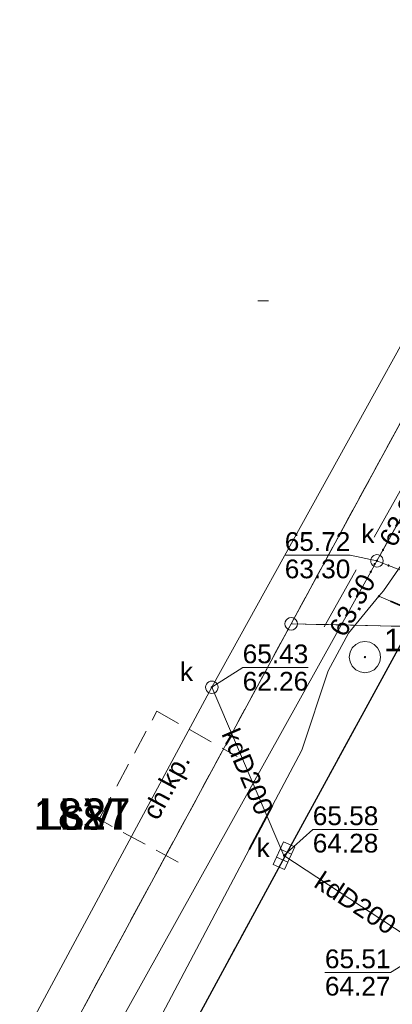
# Model space of a CAD drawing. Extents: x 6420891 to 6421372, y 5789686 to 5790696.
# Tile 11 of 48: x 6421043 to 6421057, y 5789972 to 5790011. Entities that reach past the tile are written whole.
import ezdxf
from ezdxf.enums import TextEntityAlignment as Align

# ---------------------------------------------------------------- set-up
doc = ezdxf.new("R2010")
doc.units = 0
for name, pattern in [('PRZER1-1', [2, 1, -1]), ('PRZER2-1', [3, 2, -1]), ('PRZER3-1', [4, 3, -1])]:
    doc.linetypes.add(name, pattern=pattern)
doc.layers.get('0').update_dxf_attribs({"linetype": 'CONTINUOUS', "lineweight": 13})
for name, color, linetype, lineweight in [('GEPPGD', 7, 'CONTINUOUS', 18), ('GESDZI', 7, 'CONTINUOUS', 18), ('GESDZI_O', 7, 'CONTINUOUS', 18), ('GSLKRW', 7, 'CONTINUOUS', 25), ('GSPPS3_O', 7, 'CONTINUOUS', 18), ('GSPWPS', 7, 'CONTINUOUS', 13), ('GSSKOA', 7, 'PRZER3-1', 18), ('GSSKOD', 7, 'PRZER2-1', 18), ('GSSKOD_O', 7, 'PRZER2-1', 18)]:
    doc.layers.add(name, color=color, linetype=linetype, lineweight=lineweight)
for name, color, linetype, lineweight, true_color in [('GESKKL', 7, 'PRZER3-1', 18, 0x24bc24), ('GESKKL_O', 7, 'PRZER3-1', 18, 0x24bc24), ('GESUZY', 7, 'PRZER1-1', 18, 0x008000), ('GESUZY_O', 7, 'PRZER1-1', 18, 0x008000), ('GSPPS3', 7, 'CONTINUOUS', 18, 0x0a0909), ('GULGNP', 7, 'CONTINUOUS', 18, 0xbfbf00), ('GULGOR', 7, 'CONTINUOUS', 35, 0xbfbf00), ('GULKDP', 7, 'CONTINUOUS', 18, 0x803300), ('GULKDP_O', 7, 'CONTINUOUS', 18, 0x803300), ('GULKSP', 7, 'CONTINUOUS', 18, 0x803300), ('GUPGSH', 7, 'CONTINUOUS', 5, 0xbfbf00), ('GUPKKS', 7, 'CONTINUOUS', 18, 0x803300), ('GUPKKS_O', 7, 'CONTINUOUS', 18, 0x0a0909), ('GUPKSD', 7, 'CONTINUOUS', 18, 0x803300), ('GUPKSD_O', 7, 'CONTINUOUS', 18, 0x803300), ('GUPKSH', 7, 'CONTINUOUS', 5, 0x803300), ('GUPKSH_O', 7, 'CONTINUOUS', 5, 0x803300)]:
    doc.layers.add(name, color=color, linetype=linetype, lineweight=lineweight, true_color=true_color)
doc.styles.add('GEO-INFO', font='Arial')

# ---------------------------------------------------------------- blocks, each defined once
blk = doc.blocks.new('OKRAG_PELNY')
at = {"color": 0}
blk.add_lwpolyline([(0, 0.5), (0.12941, 0.482963), (0.25, 0.433013), (0.353553, 0.353553), (0.433013, 0.25), (0.482963, 0.12941), (0.5, 0), (0.482963, -0.12941), (0.433013, -0.25), (0.353553, -0.353553), (0.25, -0.433013), (0.12941, -0.482963), (0, -0.5), (-0.12941, -0.482963), (-0.25, -0.433013), (-0.353553, -0.353553), (-0.433013, -0.25), (-0.482963, -0.12941), (-0.5, 0), (-0.482963, 0.12941), (-0.433013, 0.25), (-0.353553, 0.353553), (-0.25, 0.433013), (-0.12941, 0.482963)], close=True, dxfattribs=at)
blk = doc.blocks.new('KOLO')
blk.add_hatch(color=0).paths.add_polyline_path([(-0.5, 0), (-0.482963, -0.12941), (-0.433013, -0.25), (-0.353553, -0.353553), (-0.25, -0.433013), (-0.12941, -0.482963), (0, -0.5), (0.12941, -0.482963), (0.25, -0.433013), (0.353553, -0.353553), (0.433013, -0.25), (0.482963, -0.12941), (0.5, 0), (0.482963, 0.12941), (0.433013, 0.25), (0.353553, 0.353553), (0.25, 0.433013), (0.12941, 0.482963), (0, 0.5), (-0.12941, 0.482963), (-0.25, 0.433013), (-0.353553, 0.353553), (-0.433013, 0.25), (-0.482963, 0.12941)])
blk = doc.blocks.new('SUUS05')
at = {"color": 0}
blk.add_lwpolyline([(0.5, -0.25), (-0.5, -0.25), (-0.5, 0.25), (0.5, 0.25)], close=True, dxfattribs=at)
for points in [[(-0.175, -0.25), (-0.175, 0.25)], [(0.175, -0.25), (0.175, 0.25)]]:
    blk.add_lwpolyline(points, dxfattribs=at)
blk = doc.blocks.new('SOPS2')
blk.add_hatch(color=0).paths.add_polyline_path([(0, -0.018), (0.005562, -0.017119), (0.01058, -0.014562), (0.014562, -0.01058), (0.017119, -0.005562), (0.018, 0), (0.017119, 0.005562), (0.014562, 0.01058), (0.01058, 0.014562), (0.005562, 0.017119), (0, 0.018), (-0.005562, 0.017119), (-0.01058, 0.014562), (-0.014562, 0.01058), (-0.017119, 0.005562), (-0.018, 0), (-0.017119, -0.005562), (-0.014562, -0.01058), (-0.01058, -0.014562), (-0.005562, -0.017119)])
at = {"color": 0}
blk.add_lwpolyline([(0, 0.25), (0.077254, 0.237764), (0.146946, 0.202254), (0.202254, 0.146946), (0.237764, 0.077254), (0.25, 0), (0.237764, -0.077254), (0.202254, -0.146946), (0.146946, -0.202254), (0.077254, -0.237764), (0, -0.25), (-0.077254, -0.237764), (-0.146946, -0.202254), (-0.202254, -0.146946), (-0.237764, -0.077254), (-0.25, 0), (-0.237764, 0.077254), (-0.202254, 0.146946), (-0.146946, 0.202254), (-0.077254, 0.237764)], close=True, dxfattribs=at)
blk = doc.blocks.new('EPPGS')
at = {"color": 0}
blk.add_lwpolyline([(0, 0.5), (0.154508, 0.475528), (0.293893, 0.404508), (0.404508, 0.293893), (0.475528, 0.154508), (0.5, 0), (0.475528, -0.154508), (0.404508, -0.293893), (0.293893, -0.404508), (0.154508, -0.475528), (0, -0.5), (-0.154508, -0.475528), (-0.293893, -0.404508), (-0.404508, -0.293893), (-0.475528, -0.154508), (-0.5, 0), (-0.475528, 0.154508), (-0.404508, 0.293893), (-0.293893, 0.404508), (-0.154508, 0.475528)], close=True, dxfattribs=at)

msp = doc.modelspace()

# ---------------------------------------------------------------- linework, layer by layer
at = {"linetype": 'Continuous', "lineweight": 13, "elevation": 100, "flags": 128}
msp.add_lwpolyline([(6421052.075, 5790000), (6421052.5, 5790000)], dxfattribs=at)
at = {"layer": 'GESDZI', "linetype": 'Continuous', "lineweight": 18, "elevation": 10.3}
for points in [[(6421135.099, 5790137.509), (6421053.401, 5789987.081), (6420961.435, 5789816.962), (6420958.743, 5789821.505), (6420954.971, 5789827.872)], [(6421121.732, 5790083.312), (6421117.02, 5790074.678), (6421086.476, 5790018.114), (6421077.543, 5790001.653), (6421070.646, 5789988.917), (6421069.455, 5789986.717), (6421053.401, 5789987.081), (6421135.099, 5790137.509)]]:
    msp.add_lwpolyline(points, dxfattribs=at)
msp.add_lwpolyline([(6421069.455, 5789986.717), (6421065.346, 5789979.256), (6421058.157, 5789965.648), (6421048.808, 5789947.949), (6421021.023, 5789895.559), (6420945.154, 5789755.753), (6420931.728, 5789762.857), (6420936.45, 5789771.586), (6420961.435, 5789816.962), (6421053.401, 5789987.081)], close=True, dxfattribs=at)
at = {"layer": 'GESKKL', "linetype": 'PRZER3-1', "lineweight": 18, "ltscale": 0.5, "elevation": 10.16}
msp.add_lwpolyline([(6421135.099, 5790137.509), (6421053.401, 5789987.081), (6420961.435, 5789816.962), (6420958.743, 5789821.505), (6420954.971, 5789827.872)], dxfattribs=at)
at = {"layer": 'GESUZY', "linetype": 'PRZER1-1', "lineweight": 18, "ltscale": 0.5, "elevation": 10.18}
for points in [[(6421135.099, 5790137.509), (6421053.401, 5789987.081), (6420961.435, 5789816.962), (6420958.743, 5789821.505), (6420954.971, 5789827.872)], [(6421121.732, 5790083.312), (6421117.02, 5790074.678), (6421086.476, 5790018.114), (6421077.543, 5790001.653), (6421070.646, 5789988.917), (6421069.455, 5789986.717), (6421053.401, 5789987.081), (6421135.099, 5790137.509)]]:
    msp.add_lwpolyline(points, dxfattribs=at)
msp.add_lwpolyline([(6421069.455, 5789986.717), (6421065.346, 5789979.256), (6421058.157, 5789965.648), (6421048.808, 5789947.949), (6421021.023, 5789895.559), (6420945.154, 5789755.753), (6420931.728, 5789762.857), (6420936.45, 5789771.586), (6420961.435, 5789816.962), (6421053.401, 5789987.081)], close=True, dxfattribs=at)
at = {"layer": 'GSLKRW', "linetype": 'Continuous', "lineweight": 25, "elevation": 10.18}
msp.add_lwpolyline([(6421195.82, 5790239.68), (6421179.4, 5790209.44), (6421161.89, 5790177.28), (6421135.48, 5790128.74), (6421117.94, 5790096.62), (6421100.38, 5790064.4), (6421082.56, 5790031.74), (6421065.53, 5790000.47), (6421053.05, 5789977.59), (6421041.12, 5789955.61), (6421023.81, 5789923.78), (6421007.52, 5789893.64), (6420990.23, 5789861.75), (6420974.45, 5789832.6), (6420956.81, 5789800.07), (6420945.16, 5789778.57), (6420944.15, 5789776.96), (6420943.3, 5789775.21), (6420933.6, 5789757.81)], dxfattribs=at)
at = {"layer": 'GSSKOA', "linetype": 'PRZER3-1', "lineweight": 18, "ltscale": 0.5, "elevation": 10.18}
msp.add_lwpolyline([(6421117.94, 5790096.62), (6421100.38, 5790064.4), (6421082.56, 5790031.74), (6421065.53, 5790000.47), (6421053.05, 5789977.59), (6421041.12, 5789955.61), (6421023.81, 5789923.78), (6421007.52, 5789893.64), (6420990.23, 5789861.75), (6420974.45, 5789832.6), (6420956.81, 5789800.07), (6420945.16, 5789778.57), (6420944.15, 5789776.96), (6420943.3, 5789775.21)], dxfattribs=at)
at = {"layer": 'GSSKOD', "linetype": 'PRZER2-1', "lineweight": 18, "ltscale": 0.5, "elevation": 10.18}
msp.add_lwpolyline([(6421048.881, 5789977.541), (6421045.72, 5789979.26), (6421048.03, 5789983.58), (6421051.242, 5789981.774)], dxfattribs=at)
at = {"layer": 'GULGNP', "linetype": 'Continuous', "lineweight": 18, "elevation": 10.18}
for points in [[(6421078.404, 5790026.387), (6421072.476, 5790015.362), (6421067.75, 5790006.4), (6421062.327, 5789996.583), (6421059.571, 5789992.195), (6421058.298, 5789990.133), (6421057.092, 5789988.405), (6421056.911, 5789988.183)], [(6421056.911, 5789988.183), (6421055.699, 5789986.704), (6421054.884, 5789985.201), (6421053.824, 5789982.022)], [(6421073.41, 5789981.289), (6421069.806, 5789982.684), (6421068.591, 5789983.202), (6421057.373, 5789987.986), (6421056.911, 5789988.183)], [(6421053.824, 5789982.022), (6421052.655, 5789979.813), (6421051.721, 5789978.045), (6421037.32, 5789950.814), (6421032.136, 5789941.012), (6421031.514, 5789939.836), (6421030.796, 5789938.52), (6421007.252, 5789895.366), (6420980.983, 5789847.29), (6420979.272, 5789845.071), (6420975.696, 5789841.555), (6420973.804, 5789839.279)]]:
    msp.add_lwpolyline(points, dxfattribs=at)
at = {"layer": 'GULGOR', "linetype": 'Continuous', "lineweight": 35, "elevation": 10.18}
for points in [[(6421057.373, 5789987.986), (6421068.591, 5789983.202)], [(6421052.655, 5789979.813), (6421051.721, 5789978.045)]]:
    msp.add_lwpolyline(points, dxfattribs=at)
at = {"layer": 'GULKDP', "linetype": 'Continuous', "lineweight": 18, "elevation": 10.18}
for points in [[(6421098.077, 5790072.171), (6421073.662, 5790026.931), (6421059.636, 5790001.558), (6421050.23, 5789984.541), (6421025.976, 5789939.477), (6421001.882, 5789894.497), (6421004.411, 5789887.43), (6420980.852, 5789844.073), (6420956.769, 5789799.315), (6420933.722, 5789756.781)], [(6421050.23, 5789984.541), (6421053.115, 5789977.804)], [(6421053.115, 5789977.804), (6421058.86, 5789974.037)]]:
    msp.add_lwpolyline(points, dxfattribs=at)
at = {"layer": 'GULKSP', "linetype": 'Continuous', "lineweight": 18, "elevation": 10.18}
for points in [[(6421096.084, 5790062.666), (6421095.856, 5790062.221), (6421079.01, 5790029.406), (6421078.782, 5790028.961), (6421078.538, 5790028.524), (6421057.077, 5789990.036), (6421056.834, 5789989.6)], [(6421096.084, 5790062.666), (6421078.782, 5790028.961), (6421056.834, 5789989.6)], [(6421018.553, 5789918.146), (6421018.778, 5789918.593), (6421033.24, 5789947.237), (6421033.484, 5789947.674), (6421056.59, 5789989.163), (6421056.834, 5789989.6)], [(6421069.744, 5789984.442), (6421069.279, 5789984.627), (6421066.959, 5789985.554), (6421057.678, 5789989.262), (6421057.298, 5789989.414), (6421056.834, 5789989.6)]]:
    msp.add_lwpolyline(points, dxfattribs=at)
at = {"layer": 'GUPKSH_O', "linetype": 'Continuous', "lineweight": 9, "elevation": 10.8, "flags": 128}
for points in [[(6421056.728, 5789990.544), (6421058.004, 5789992.833)], [(6421053.147, 5789989.824), (6421055.768, 5789989.824), (6421056.834, 5789989.6)], [(6421053.147, 5789989.824), (6421055.768, 5789989.824)], [(6421054.728, 5789986.953), (6421056.003, 5789989.243)], [(6421054.084, 5789985.329), (6421051.464, 5789985.329), (6421050.23, 5789984.541)], [(6421051.464, 5789985.329), (6421054.084, 5789985.329)], [(6421056.888, 5789978.852), (6421054.267, 5789978.852), (6421053.115, 5789977.804)], [(6421054.267, 5789978.852), (6421056.888, 5789978.852)], [(6421054.753, 5789973.129), (6421057.374, 5789973.129), (6421058.86, 5789974.037)], [(6421054.753, 5789973.129), (6421057.374, 5789973.129)]]:
    msp.add_lwpolyline(points, dxfattribs=at)

# ---------------------------------------------------------------- block references
at = {"layer": 'GEPPGD', "lineweight": 18, "xscale": 0.5, "yscale": 0.5}
msp.add_blockref('EPPGS', (6421053.401, 5789987.081, 10.32), dxfattribs=at)
at = {"layer": 'GSPPS3', "lineweight": 18, "xscale": 2.5, "yscale": 2.5}
msp.add_blockref('SOPS2', (6421056.353, 5789985.747, 10.36), dxfattribs=at)
at = {"layer": 'GSPWPS', "lineweight": 13, "xscale": 0.09, "yscale": 0.09}
msp.add_blockref('KOLO', (6421056.74, 5789989.47, 10.2), dxfattribs=at)
at = {"layer": 'GUPGSH', "lineweight": 5, "xscale": 0.09, "yscale": 0.09}
msp.add_blockref('KOLO', (6421056.911, 5789988.183, 10.24), dxfattribs=at)
at = {"layer": 'GUPKKS', "lineweight": 18, "rotation": 245.859185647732}
msp.add_blockref('SUUS05', (6421053.115, 5789977.804, 10.24), dxfattribs=at)
at = {"layer": 'GUPKSD', "lineweight": 18, "xscale": 0.5, "yscale": 0.5}
for p in [(6421056.834, 5789989.6, 10.24), (6421050.23, 5789984.541, 10.24)]:
    msp.add_blockref('OKRAG_PELNY', p, dxfattribs=at)
at = {"layer": 'GUPKSH', "lineweight": 5, "xscale": 0.09, "yscale": 0.09}
for p in [(6421057.077, 5789990.036, 10.24), (6421056.834, 5789989.6, 10.24), (6421056.59, 5789989.163, 10.24), (6421057.298, 5789989.414, 10.24), (6421050.23, 5789984.541, 10.24), (6421053.115, 5789977.804, 10.24)]:
    msp.add_blockref('KOLO', p, dxfattribs=at)

# ---------------------------------------------------------------- texts
at = {"layer": 'GESDZI_O', "linetype": 'Continuous', "lineweight": 0, "style": 'GEO-INFO'}
msp.add_text('1827', height=1.25, dxfattribs=at).set_placement((6421045.035, 5789979.469, 10.8), align=Align.MIDDLE_CENTER)
at = {"layer": 'GESKKL_O', "linetype": 'Continuous', "lineweight": 0, "style": 'GEO-INFO'}
msp.add_text('LsVI', height=1.25, dxfattribs=at).set_placement((6421045.035, 5789979.469, 10.8), align=Align.MIDDLE_CENTER)
at = {"layer": 'GESUZY_O', "linetype": 'Continuous', "lineweight": 0, "style": 'GEO-INFO'}
msp.add_text('Ls', height=1.25, dxfattribs=at).set_placement((6421045.035, 5789979.469, 10.8), align=Align.MIDDLE_CENTER)
at = {"layer": 'GSPPS3_O', "linetype": 'Continuous', "lineweight": 0, "style": 'GEO-INFO'}
msp.add_text('10910', height=0.9, dxfattribs=at).set_placement((6421057.116, 5789986.433, 10.8), align=Align.MIDDLE_LEFT)
at = {"layer": 'GSSKOD_O', "linetype": 'Continuous', "lineweight": 0, "style": 'GEO-INFO'}
msp.add_text('ch.kp.', height=0.75, rotation=61.7213, dxfattribs=at).set_placement((6421048.485, 5789980.54, 10.8), align=Align.MIDDLE)
at = {"layer": 'GULKDP_O', "linetype": 'Continuous', "lineweight": 0, "style": 'GEO-INFO'}
for rotation, p in [(293.1807, (6421051.672, 5789981.173, 10.8)), (326.7499, (6421055.987, 5789975.921, 10.8))]:
    msp.add_text('kdD200', height=0.75, rotation=rotation, dxfattribs=at).set_placement(p, align=Align.MIDDLE)
at = {"layer": 'GUPKKS_O', "linetype": 'Continuous', "lineweight": 0, "style": 'GEO-INFO'}
msp.add_text('k', height=0.75, dxfattribs=at).set_placement((6421052.547, 5789977.744, 10.8), align=Align.RIGHT)
at = {"layer": 'GUPKSD_O', "linetype": 'Continuous', "lineweight": 0, "style": 'GEO-INFO'}
for p in [(6421056.735, 5789990.312, 10.8), (6421049.48, 5789984.791, 10.8)]:
    msp.add_text('k', height=0.75, dxfattribs=at).set_placement(p, align=Align.RIGHT)
at = {"layer": 'GUPKSH_O', "linetype": 'Continuous', "lineweight": 0, "style": 'GEO-INFO'}
for s, rotation, p in [('63.31', 60.856, (6421057.21, 5789990.275)), ('63.30', 60.8847, (6421055.21, 5789986.685))]:
    msp.add_text(s, height=0.75, rotation=rotation, dxfattribs=at).set_placement(p, align=Align.MIDDLE_LEFT)
for s, p in [('65.72', (6421053.147, 5789989.996)), ('63.30', (6421053.147, 5789988.901)), ('65.43', (6421051.464, 5789985.502)), ('62.26', (6421051.464, 5789984.407)), ('65.58', (6421054.267, 5789979.025)), ('64.28', (6421054.267, 5789977.93)), ('65.51', (6421054.753, 5789973.301)), ('64.27', (6421054.753, 5789972.206))]:
    msp.add_text(s, height=0.75, rotation=360, dxfattribs=at).set_placement(p)

doc.saveas('drawing.dxf')
